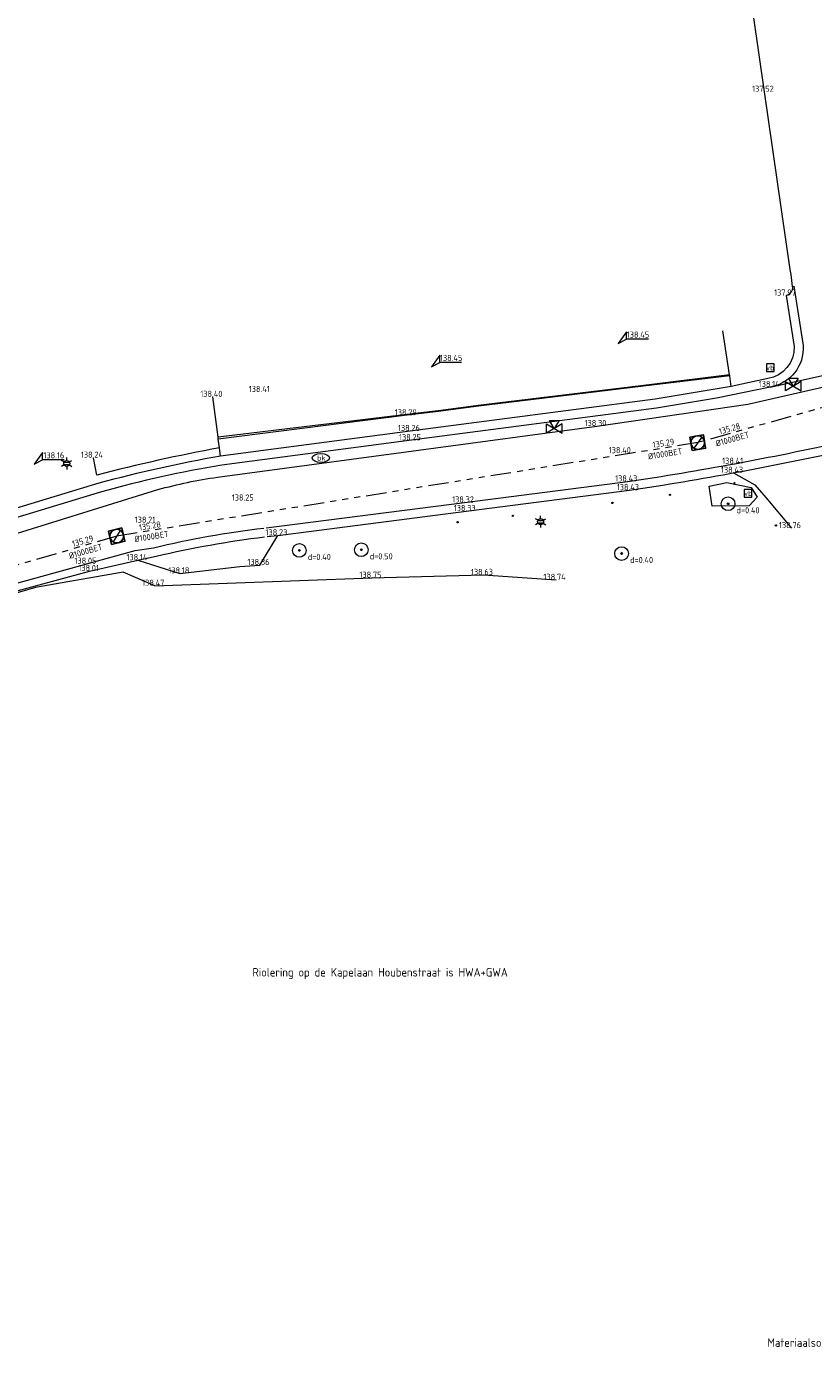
# Model space of a CAD drawing. Header units: metres. Extents: x 191745 to 192298, y 309714 to 309980.
# Tile 5 of 15: x 191926 to 191972, y 309752 to 309830. Entities that reach past the tile are written whole.
import ezdxf
from ezdxf.enums import TextEntityAlignment as Align

# ---------------------------------------------------------------- set-up
doc = ezdxf.new("R2010")
doc.units = ezdxf.units.M
doc.header["$LTSCALE"] = 0.2
doc.linetypes.add('RI-GWA', pattern=[18.45, 6, -1.8, 1.75, -1.8, 1.75, -1.8, 1.75, -1.8])
doc.layers.get('0').update_dxf_attribs({"color": 252, "lineweight": 13})
for name, color, linetype, lineweight in [('B-ME-GR-BOOM-S', 252, 'Continuous', 13), ('B-ME-IE-MEUBILAIR_WEGMEUBILAIR_LICHTMAST-S', 252, 'Continuous', 13), ('B-ME-IE-MEUBILAIR_WEGMEUBILAIR_PAAL-S', 252, 'Continuous', 13), ('B-ME-IE-MEUBILAIR_WEGMEUBILAIR_VERKEERSBORD-S', 252, 'Continuous', 13), ('B-ME-IE-TERREINAFSCHEIDING_KUNSTMATIG_MUUR-G', 252, 'IE-TERREINAFSCHEIDING-KUNSTMATIG-DICHT', 13), ('B-ME-IE-TERREINAFSCHEIDING_NATUURLIJK_HAAG-G', 252, 'IE-TERREINAFSCHEIDING-NATUURLIJK-HAAG', 13), ('B-ME-KL-WATER_KABELBED-S', 252, 'Continuous', 13), ('B-ME-RI-GWA-G', 252, 'RI-GWA', 13), ('B-ME-RI-GWA_BOB-S', 252, 'Continuous', 13), ('B-ME-RI-GWA_RIOOLPUT_INSPECTIEPUT-S', 252, 'Continuous', 13), ('B-ME-RI-HWA_HULPSTUK-S', 252, 'Continuous', 13), ('B-ME-VH-KANTOPSLUITING_ACHTERKANTBAND-G', 252, 'Continuous', 13), ('B-ME-VH-KANTVERHARDING-G', 252, 'Continuous', 13), ('B-ME-VH-VERHARDING_ASFALT-G', 252, 'Continuous', 13), ('X-XX-AL-HOOGTELABEL-S', 252, 'Continuous', 13), ('X-XX-AL-MEETPUNT_DATA_HOOGTE-T18', 252, 'Continuous', 13), ('X-XX-AL-TEKST-T25', 252, 'Continuous', 13)]:
    doc.layers.add(name, color=color, linetype=linetype, lineweight=lineweight)
doc.styles.add('ISO', font='iso.shx')
doc.styles.add('NLCS-ISO', font='NLCS-ISO.ttf', dxfattribs={"height": 1.8})
doc.styles.add('NLCS-ISO-ANNOTATIVE-T18', font='NLCS-ISO.ttf', dxfattribs={"height": 1.8})
doc.linetypes.add('IE-TERREINAFSCHEIDING-KUNSTMATIG-DICHT', pattern='A,8,-1,[82,NLCS.SHX,S=0.75,R=90,X=0,Y=0],-1', length=10)
doc.linetypes.add('IE-TERREINAFSCHEIDING-NATUURLIJK-HAAG', pattern='A,7,-1.5,[67,NLCS.SHX,S=0.75,R=45,X=0,Y=0],-1.5', length=10)

# ---------------------------------------------------------------- blocks, each defined once
blk = doc.blocks.new('B-SRI-PUT_GWA-SO')
blk.add_line((-1.41, -1.41), (1.41, 1.41))
at = {"lineweight": -3, "flags": 128}
blk.add_lwpolyline([(2, -2), (2, 2), (-2, 2), (-2, -2)], close=True, dxfattribs=at)
at = {"lineweight": -3}
blk.add_circle((0, 0), 2, dxfattribs=at)
blk = doc.blocks.new('SKL-WATER_BRANDKRAAN_BRANDPUT-SO')
at = {"color": 0, "linetype": 'ByBlock', "lineweight": 18}
blk.add_ellipse((0, 0), major_axis=(2.5, 0), ratio=0.54, dxfattribs=at)
at = {"color": 0, "linetype": 'ByBlock', "lineweight": 18, "style": 'NLCS-ISO'}
blk.add_text('bk', height=1.5, dxfattribs=at).set_placement((0.16, 0), align=Align.MIDDLE_CENTER)
blk = doc.blocks.new('B-SIE-WEG_LICHTMAST-SO')
at = {"color": 0, "linetype": 'ByBlock', "lineweight": -2}
for points in [[(-0.76, 0.44), (-1.52, 0.87)], [(-0.8, 0.35), (0.8, 0.35)], [(0, 0.87), (0, 1.75)], [(0.76, 0.44), (1.52, 0.87)], [(-0.76, -0.44), (-1.52, -0.88)], [(-0.8, -0.35), (0.8, -0.35)], [(0, -0.88), (0, -1.75)], [(0.76, -0.44), (1.52, -0.88)]]:
    blk.add_lwpolyline(points, dxfattribs=at)
blk.add_circle((0, 0), 0.875, dxfattribs=at)
at = {"color": 0, "linetype": 'ByBlock', "lineweight": -2, "style": 'NLCS-ISO-ANNOTATIVE-T18'}
blk.add_attdef('SYMBOOL', (2.5, -2.5), '', height=1.8, dxfattribs=at)
blk = doc.blocks.new('SRI-HULP_AFSLUITER_DRIEWEG-SO')
for p, q in [((2.3, 1.37), (-2.3, -1.37)), ((-2.3, 1.37), (2.3, -1.37)), ((2.3, -1.37), (2.3, 1.37))]:
    blk.add_line(p, q)
at = {"ltscale": 0.1}
blk.add_line((-2.3, -1.37), (-2.3, 1.37), dxfattribs=at)
at = {"ltscale": 0.1, "flags": 128}
blk.add_lwpolyline([(0, 0), (-1.37, 2.3), (1.37, 2.3)], close=True, dxfattribs=at)
blk = doc.blocks.new('SIE-WEG_VERKEERSBORD-SO')
at = {"color": 0, "linetype": 'ByBlock', "lineweight": 18}
blk.add_lwpolyline([(-1.125, -1.125), (1.125, -1.125), (1.125, 1.125), (-1.125, 1.125)], close=True, dxfattribs=at)
at = {"color": 0, "linetype": 'ByBlock', "lineweight": 18, "style": 'NLCS-ISO'}
blk.add_text('vb', height=1.5, dxfattribs=at).set_placement((0, 0), align=Align.MIDDLE_CENTER)
blk = doc.blocks.new('SIE-WEG_PAAL_ALGEMEEN_TYPE_01-SO')
h = blk.add_hatch(color=256)
edge = h.paths.add_edge_path()
edge.add_arc((0, 0), 0.188, 0, 360)
at = {"ltscale": 0.5}
blk.add_circle((0, 0), 0.188, dxfattribs=at)
blk = doc.blocks.new('SGR-BOOM_NUMMER-SO')
at = {"linetype": 'ByBlock', "lineweight": 18}
h = blk.add_hatch(color=0, dxfattribs=at)
h.dxf.hatch_style = 1
edge = h.paths.add_edge_path()
edge.add_arc((0, 0), 0.25, 0, 360)
at = {"color": 0, "linetype": 'ByBlock', "lineweight": 18}
for radius in [2, 0.25]:
    blk.add_circle((0, 0), radius, dxfattribs=at)
at = {"color": 0, "linetype": 'ByBlock', "lineweight": -2, "style": 'NLCS-ISO-ANNOTATIVE-T18'}
for tag, p in [('SOORT', (2.5, -2.8)), ('DIAMETER', (2.5, -5.3))]:
    blk.add_attdef(tag, p, '', height=1.8, dxfattribs=at)

msp = doc.modelspace()

# ---------------------------------------------------------------- linework, layer by layer
at = {"layer": 'B-ME-IE-TERREINAFSCHEIDING_KUNSTMATIG_MUUR-G'}
msp.add_lwpolyline([(191933.522, 309797.129), (191946.224, 309797.6), (191952.742, 309797.761), (191956.997, 309797.472)], dxfattribs=at)
at = {"layer": 'B-ME-IE-TERREINAFSCHEIDING_NATUURLIJK_HAAG-G'}
msp.add_lwpolyline([(191966.131, 309801.79), (191965.951, 309802.96), (191966.985, 309803.178), (191968.409, 309802.873), (191968.75, 309802.313), (191968.281, 309801.807)], close=True, dxfattribs=at)
msp.add_lwpolyline([(191933.522, 309797.129), (191931.678, 309797.919), (191926.549, 309797.029), (191918.376, 309794.657), (191910.867, 309792.072), (191903.936, 309789.792), (191895.4, 309787.554), (191882.479, 309785.749), (191877.2, 309784.301), (191878.201, 309779.971), (191879.841, 309775.733)], dxfattribs=at)
at = {"layer": 'B-ME-RI-GWA-G'}
for p, q in [((192009.819, 309817.979), (191965.282, 309805.506)), ((191965.282, 309805.506), (191931.293, 309800.033)), ((191931.293, 309800.033), (191896.835, 309790.026))]:
    msp.add_line(p, q, dxfattribs=at)
at = {"layer": 'B-ME-VH-KANTOPSLUITING_ACHTERKANTBAND-G'}
msp.add_lwpolyline([(191967.141, 309809.462), (191962.587, 309808.91), (191952.438, 309807.68), (191950.106, 309807.367), (191948.267, 309807.157), (191937.234, 309805.823)], dxfattribs=at)
at = {"layer": 'B-ME-VH-KANTVERHARDING-G'}
for points in [[(191915.94, 309797.268), (191925.181, 309800.114), (191933.707, 309802.753, -0.033786), (191937.195, 309803.485), (191948.947, 309805.059), (191959.376, 309806.472), (191968.203, 309807.751), (191976.853, 309809.729), (191985.382, 309811.812), (191992.113, 309813.53), (192000.706, 309816.183), (192011.151, 309819.845), (192022.111, 309823.042), (192025.511, 309824.023)], [(191940.089, 309800.008), (191940.714, 309800.076), (191951.733, 309801.499), (191961.285, 309802.72, 0.016813), (191973.782, 309805.031), (191977.465, 309805.969), (191982.617, 309807.371), (191990.5, 309809.609), (192000.556, 309812.599), (192010.61, 309815.586), (192018.238, 309817.773), (192025.827, 309819.768)], [(191970.813, 309814.646, -0.379467), (191970.461, 309814.106), (191970.924, 309811.12, -0.375989), (191969.374, 309809.254), (191967.234, 309808.794), (191962.798, 309808.044), (191948.468, 309806.183), (191937.364, 309804.709, 0.023028), (191930.238, 309803.126), (191919.638, 309799.907), (191914.82, 309798.258)], [(191969.515, 309808.758), (191966.372, 309808.109), (191962.874, 309807.517), (191948.531, 309805.643), (191937.447, 309804.189, 0.028045), (191930.408, 309802.622), (191919.802, 309799.41), (191914.901, 309797.797)], [(191937.364, 309804.709), (191937.314, 309805.198, 0.018867), (191930.14, 309803.608)], [(191876.257, 309778.091), (191875.119, 309780.079, -0.365832), (191875.406, 309784.8, -0.157539), (191881.564, 309786.693, -0.016605), (191889.726, 309787.261), (191894.1, 309787.652), (191900.449, 309789.017, 0.029366), (191914.524, 309793.586), (191922.934, 309796.147), (191929.695, 309797.993), (191932.533, 309798.624), (191933.61, 309798.862, -0.028493), (191939.935, 309799.988)]]:
    msp.add_lwpolyline(points, format="xyb", dxfattribs=at)
for points in [[(191967.151, 309809.415), (191967.141, 309809.462), (191966.752, 309812.04)], [(191967.234, 309808.794), (191967.151, 309809.415), (191962.598, 309808.86), (191952.449, 309807.628), (191950.119, 309807.324), (191948.288, 309807.102), (191937.231, 309805.712), (191937.234, 309805.823), (191936.918, 309808.177)], [(191937.314, 309805.198), (191937.231, 309805.712)], [(191930.14, 309803.608), (191929.93, 309804.621)], [(191967.377, 309803.738), (191968.616, 309803.034), (191969.258, 309802.297), (191970.759, 309800.5)], [(191939.67, 309798.342), (191940.714, 309800.076)], [(191932.533, 309798.624), (191934.985, 309797.857), (191938.496, 309798.257), (191939.67, 309798.342)]]:
    msp.add_lwpolyline(points, dxfattribs=at)
at = {"layer": 'B-ME-VH-VERHARDING_ASFALT-G'}
msp.add_lwpolyline([(191967.886, 309834.984), (191969.164, 309826.029), (191970.674, 309815.626), (191970.717, 309815.339)], dxfattribs=at)
for points in [[(191970.717, 309815.339), (191970.813, 309814.646), (191970.909, 309814.666), (191971.441, 309811.193, -0.3884), (191969.515, 309808.758), (191976.685, 309810.358), (191985.236, 309812.417), (191991.934, 309814.132), (191996.244, 309815.454), (191996.068, 309816.076), (191996.601, 309816.219), (191996.844, 309815.658), (192000.518, 309816.795), (192010.795, 309820.374)], [(191940.03, 309800.514), (191951.628, 309802.002), (191961.187, 309803.231, 0.017827), (191973.673, 309805.538), (191977.303, 309806.48), (191982.439, 309807.883), (191990.366, 309810.16), (192000.389, 309813.111), (192010.45, 309816.059), (192018.117, 309818.284), (192025.727, 309820.299)], [(191875.876, 309777.769), (191874.765, 309779.7, -0.376459), (191875.062, 309785.159, -0.158556), (191881.529, 309787.194, -0.014442), (191889.711, 309787.77), (191894.049, 309788.167), (191900.258, 309789.488, 0.032245), (191914.294, 309794.059), (191922.818, 309796.561), (191929.548, 309798.42), (191932.379, 309799.189), (191933.45, 309799.349, -0.030846), (191939.899, 309800.506)]]:
    msp.add_lwpolyline(points, format="xyb", dxfattribs=at)
at = {"layer": 'X-XX-AL-HOOGTELABEL-S'}
for p, q in [((191961.121, 309811.988), (191960.629, 309811.301)), ((191961.121, 309811.563), (191961.121, 309811.988)), ((191960.629, 309811.301), (191961.121, 309811.563)), ((191962.397, 309811.563), (191961.121, 309811.563)), ((191950.192, 309810.624), (191949.7, 309809.937)), ((191950.192, 309810.199), (191950.192, 309810.624)), ((191949.7, 309809.937), (191950.192, 309810.199)), ((191951.468, 309810.199), (191950.192, 309810.199)), ((191926.953, 309804.93), (191926.461, 309804.243)), ((191926.953, 309804.505), (191926.953, 309804.93)), ((191926.461, 309804.243), (191926.953, 309804.505)), ((191928.229, 309804.505), (191926.953, 309804.505))]:
    msp.add_line(p, q, dxfattribs=at)

# ---------------------------------------------------------------- block references
at = {"layer": 'B-ME-GR-BOOM-S', "xscale": 0.2, "yscale": 0.2, "zscale": 0.2}
for p, values in [((191967.054, 309801.928), {'SOORT': 'd=0.40'}), ((191941.976, 309799.198), {'SOORT': 'd=0.40'}), ((191945.601, 309799.236), {'SOORT': 'd=0.50'}), ((191960.828, 309799.018), {'SOORT': 'd=0.40'})]:
    msp.add_blockref('SGR-BOOM_NUMMER-SO', p, dxfattribs=at).add_auto_attribs(values)
at = {"layer": 'B-ME-IE-MEUBILAIR_WEGMEUBILAIR_LICHTMAST-S', "xscale": 0.2, "yscale": 0.2, "zscale": 0.2}
for p in [(191928.371, 309804.287), (191956.089, 309800.881)]:
    msp.add_blockref('B-SIE-WEG_LICHTMAST-SO', p, dxfattribs=at)
at = {"layer": 'B-ME-IE-MEUBILAIR_WEGMEUBILAIR_PAAL-S', "xscale": 0.2, "yscale": 0.2, "zscale": 0.2}
for p in [(191967.43, 309803.131), (191960.29, 309801.978), (191963.66, 309802.449), (191954.462, 309801.218), (191951.232, 309800.848), (191969.853, 309800.66)]:
    msp.add_blockref('SIE-WEG_PAAL_ALGEMEEN_TYPE_01-SO', p, dxfattribs=at)
at = {"layer": 'B-ME-IE-MEUBILAIR_WEGMEUBILAIR_VERKEERSBORD-S', "xscale": 0.2, "yscale": 0.2, "zscale": 0.2}
for p in [(191969.519, 309809.887), (191968.229, 309802.537)]:
    msp.add_blockref('SIE-WEG_VERKEERSBORD-SO', p, dxfattribs=at)
at = {"layer": 'B-ME-KL-WATER_KABELBED-S', "xscale": 0.2, "yscale": 0.2, "zscale": 0.2}
msp.add_blockref('SKL-WATER_BRANDKRAAN_BRANDPUT-SO', (191943.231, 309804.606), dxfattribs=at)
at = {"layer": 'B-ME-RI-GWA_RIOOLPUT_INSPECTIEPUT-S', "xscale": 0.2, "yscale": 0.2, "zscale": 0.2}
for p, rotation in [((191965.282, 309805.506), 189.6148864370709), ((191931.293, 309800.033), 193.2680078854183)]:
    msp.add_blockref('B-SRI-PUT_GWA-SO', p, dxfattribs=dict(at, rotation=rotation))
at = {"layer": 'B-ME-RI-HWA_HULPSTUK-S', "xscale": 0.2, "yscale": 0.2, "zscale": 0.2}
for p in [(191970.872, 309808.815), (191956.891, 309806.339)]:
    msp.add_blockref('SRI-HULP_AFSLUITER_DRIEWEG-SO', p, dxfattribs=at)

# ---------------------------------------------------------------- texts
at = {"layer": 'B-ME-RI-GWA_BOB-S', "style": 'ISO'}
for s, rotation, p in [('135.28', 15.64538, (191967.219, 309806.044)), ('135.29', 9.1474, (191963.319, 309805.186)), ('%%C1000BET', 15.64538, (191967.388, 309805.44)), ('%%C1000BET', 9.1474, (191963.418, 309804.566)), ('%%C1000BET', 9.1474, (191933.378, 309799.729)), ('135.28', 9.1474, (191933.279, 309800.349)), ('%%C1000BET', 16.19394, (191929.559, 309798.872)), ('135.29', 16.19394, (191929.384, 309799.474))]:
    msp.add_text(s, height=0.36, rotation=rotation, dxfattribs=at).set_placement(p, align=Align.BOTTOM_CENTER)
at = {"layer": 'X-XX-AL-HOOGTELABEL-S', "style": 'ISO'}
for s, p in [('138.45', (191961.784, 309811.824)), ('138.45', (191950.855, 309810.46)), ('138.16', (191927.616, 309804.766))]:
    msp.add_text(s, height=0.36, dxfattribs=at).set_placement(p, align=Align.MIDDLE)
at = {"layer": 'X-XX-AL-MEETPUNT_DATA_HOOGTE-T18', "style": 'ISO'}
for s, p in [('137.52', (191969.722, 309826.029)), ('137.97', (191971.019, 309814.106)), ('138.41', (191940.244, 309808.464)), ('138.14', (191970.073, 309808.758)), ('138.40', (191937.476, 309808.177)), ('138.29', (191948.846, 309807.102)), ('138.26', (191949.026, 309806.183)), ('138.30', (191959.934, 309806.472)), ('138.25', (191949.089, 309805.643)), ('138.24', (191930.488, 309804.621)), ('138.40', (191961.364, 309804.886)), ('138.43', (191967.935, 309803.738)), ('138.41', (191967.937, 309804.26)), ('138.43', (191961.745, 309803.231)), ('138.43', (191961.843, 309802.72)), ('138.25', (191939.307, 309802.113)), ('138.32', (191952.186, 309802.002)), ('138.33', (191952.291, 309801.499)), ('138.21', (191933.549, 309800.817)), ('138.23', (191941.272, 309800.076)), ('138.76', (191971.317, 309800.5)), ('138.05', (191930.106, 309798.42)), ('138.14', (191933.091, 309798.624)), ('138.36', (191940.228, 309798.342)), ('138.01', (191930.253, 309797.993)), ('138.18', (191935.543, 309797.857)), ('138.75', (191946.782, 309797.6)), ('138.63', (191953.3, 309797.761)), ('138.47', (191934.08, 309797.129)), ('138.74', (191957.555, 309797.472))]:
    msp.add_text(s, height=0.36, dxfattribs=at).set_placement(p, align=Align.RIGHT)
at = {"layer": 'X-XX-AL-TEKST-T25', "char_height": 0.5, "attachment_point": 1, "style": 'ISO'}
for s, insert in [('Riolering op de Kapelaan Houbenstraat is HWA+GWA', (191939.232, 309774.769)), ('Materiaalsoort van de buizen veelal niet te bepalen i.v.m vuil/uitwerpselen', (191969.358, 309753.105))]:
    msp.add_mtext_dynamic_manual_height_columns(s, width=23.69753, gutter_width=1.8, heights=[0], dxfattribs=dict(at, insert=insert))

doc.saveas('drawing.dxf')
